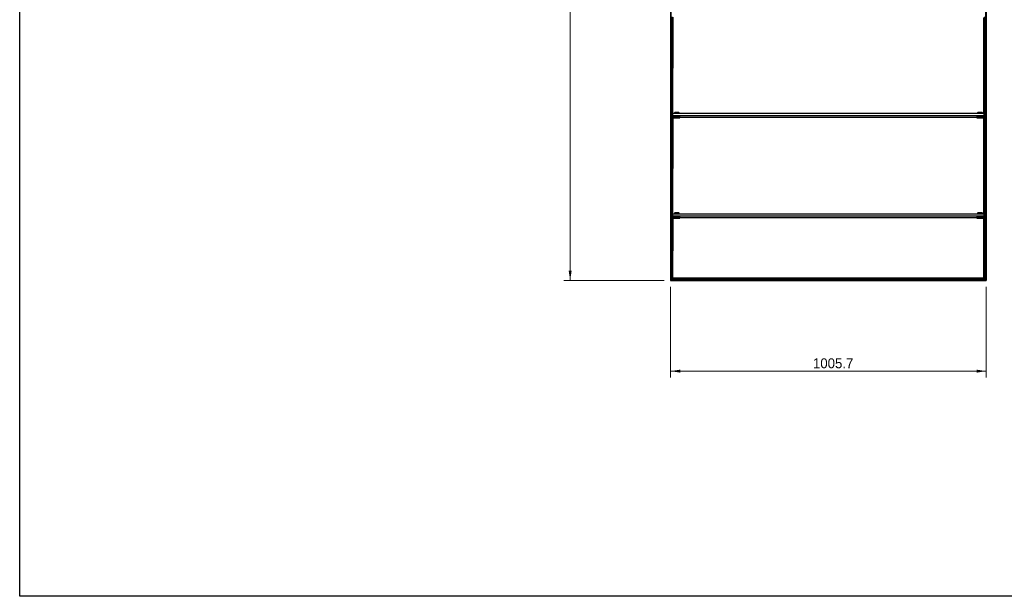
# Model space of a CAD drawing. Header units: millimetres. Extents: x 130 to 5886, y 139 to 4070.
# Tile 1 of 5: x 130 to 3268, y 140 to 1977. Entities that reach past the tile are written whole.
import ezdxf

# ---------------------------------------------------------------- set-up
doc = ezdxf.new("R2010")
doc.units = ezdxf.units.MM
doc.header["$LTSCALE"] = 20
doc.layers.add('1轮廓实线层', color=7, linetype='Continuous')
doc.styles.add('SLDTEXTSTYLE2', font='ARIAL.TTF', dxfattribs={"width": 0.948})
doc.styles.add('SLDTEXTSTYLE3', font='ARIALBD.TTF', dxfattribs={"width": 0.948})
doc.dimstyles.new('SLDDIMSTYLE0', dxfattribs={"dimtxt": 30.819824, "dimasz": 30.819824, "dimexe": 0, "dimexo": 0.0625, "dimgap": 7.704956, "dimtad": 1, "dimdec": 1, "dimrnd": 1e-09, "dimzin": 4, "dimdsep": 46, "dimtxsty": 'SLDTEXTSTYLE3', "dimsah": 1, "dimcen": 0.09, "dimadec": 0, "dimazin": 1, "dimtfac": 1, "dimtdec": 1, "dimtofl": 0, "dimtmove": 0, "dimatfit": 3, "dimfxl": 1, "dimfrac": 2, "dimtolj": 1, "dimtzin": 12, "dimarcsym": 0})
doc.dimstyles.new('SLDDIMSTYLE1', dxfattribs={"dimtxt": 30.819824, "dimasz": 30.819824, "dimexe": 0, "dimexo": 0.0625, "dimgap": 7.704956, "dimtad": 1, "dimdec": 1, "dimrnd": 1e-09, "dimzin": 12, "dimdsep": 46, "dimtxsty": 'SLDTEXTSTYLE3', "dimsah": 1, "dimcen": 0.09, "dimadec": 0, "dimazin": 3, "dimtfac": 1, "dimtdec": 1, "dimtofl": 0, "dimtmove": 0, "dimatfit": 3, "dimfxl": 1, "dimfrac": 2, "dimtolj": 1, "dimtzin": 12, "dimarcsym": 0})

# ---------------------------------------------------------------- blocks, each defined once
blk = doc.blocks.new('_D')
at = {"color": 7, "linetype": 'Continuous', "lineweight": 18}
for p, q in [((2184.4, 3546.6), (1864.4, 3546.6)), ((1884.4, 3546.6), (1884.4, 1146.6)), ((2184.4, 1146.6), (1864.4, 1146.6))]:
    blk.add_line(p, q, dxfattribs=at)
for points in [[(1884.4, 3546.6), (1879.7, 3515.8), (1889.2, 3515.8)], [(1884.4, 1146.6), (1889.2, 1177.4), (1879.7, 1177.4)]]:
    blk.add_solid(points, dxfattribs=at)
at = {"color": 7, "linetype": 'Continuous', "lineweight": 18, "insert": (1843.5, 2258.3), "char_height": 31.75, "attachment_point": 1, "rotation": 90, "style": 'SLDTEXTSTYLE2'}
blk.add_mtext('2400.0', dxfattribs=at)
blk = doc.blocks.new('_D_1')
at = {"color": 7, "linetype": 'Continuous', "lineweight": 18}
for p, q in [((2204.4, 1126.6), (2204.4, 837.5)), ((3210.2, 1126.6), (3210.2, 837.5)), ((2204.4, 857.5), (3210.2, 857.5))]:
    blk.add_line(p, q, dxfattribs=at)
for points in [[(2204.4, 857.5), (2235.2, 852.7), (2235.2, 862.2)], [(3210.2, 857.5), (3179.3, 862.2), (3179.3, 852.7)]]:
    blk.add_solid(points, dxfattribs=at)
at = {"color": 7, "linetype": 'Continuous', "lineweight": 18, "insert": (2658.1, 898.4), "char_height": 31.75, "attachment_point": 1, "style": 'SLDTEXTSTYLE2'}
blk.add_mtext('1005.7', dxfattribs=at)

msp = doc.modelspace()

# ---------------------------------------------------------------- linework, layer by layer
at = {"color": 7, "linetype": 'Continuous', "lineweight": 25}
for p, q in [((130.48, 140), (130.48, 4070)), ((5806.63, 140), (130.48, 140))]:
    msp.add_line(p, q, dxfattribs=at)
at = {"layer": '1轮廓实线层'}
for p, q in [((2204.43, 3546.57), (2204.43, 1146.57)), ((2204.78, 1146.92), (2204.78, 3546.22)), ((2205.58, 3545.42), (2205.58, 1147.72)), ((3209.02, 1147.72), (3209.02, 3545.42)), ((3209.82, 3546.22), (3209.82, 1146.92)), ((3210.17, 1146.57), (3210.17, 3546.57)), ((2205.93, 1148.07), (2205.93, 3545.07)), ((3208.67, 3545.07), (3208.67, 1148.07)), ((2206.3, 1960.7), (2206.3, 1986.14)), ((2209.3, 1960.7), (2209.3, 1986.14)), ((2211.3, 1985.4), (2211.3, 1969.41)), ((2211.88, 1679.08), (2211.88, 1983.84)), ((3202.72, 1679.08), (3202.72, 1983.84)), ((3203.3, 1985.4), (3203.3, 1969.41)), ((3205.3, 1960.7), (3205.3, 1986.14)), ((3208.3, 1960.7), (3208.3, 1986.14)), ((2206.3, 1972.37), (2205.93, 1972.37)), ((2205.93, 1952.77), (2206.3, 1952.77)), ((2209.3, 1960.7), (2206.3, 1960.7)), ((2206.3, 1960.7), (2206.3, 1958.03)), ((2209.3, 1958.03), (2206.3, 1958.03)), ((2206.3, 1958.03), (2206.3, 1940.18)), ((2211.3, 1969.41), (2209.3, 1969.41)), ((2211.3, 1969.06), (2209.3, 1969.41)), ((2211.3, 1966.79), (2209.3, 1966.79)), ((2211.3, 1966.44), (2209.3, 1966.79)), ((2209.3, 1960.7), (2209.3, 1958.03)), ((2209.3, 1958.03), (2209.3, 1940.18)), ((2209.3, 1952.77), (2209.68, 1952.77)), ((2210.03, 1966.44), (2209.68, 1667.1)), ((2210.3, 1668.05), (2210.03, 1966.44)), ((2211.18, 1966.44), (2210.83, 1678.61)), ((2211.3, 1679.08), (2211.18, 1966.44)), ((2211.3, 1969.41), (2211.3, 1969.06)), ((2211.3, 1969.06), (2211.3, 1966.79)), ((2211.3, 1966.79), (2211.3, 1966.44)), ((3203.3, 1969.41), (3205.3, 1969.06)), ((3203.3, 1969.06), (3203.3, 1969.41)), ((3203.3, 1969.06), (3205.3, 1969.06)), ((3203.3, 1969.06), (3203.3, 1966.79)), ((3203.3, 1966.79), (3205.3, 1966.79)), ((3203.3, 1966.44), (3205.3, 1966.79)), ((3203.3, 1966.44), (3203.3, 1966.79)), ((3203.3, 1966.44), (3203.42, 1678.96)), ((3203.42, 1678.96), (3203.77, 1966.44)), ((3204.92, 1966.44), (3204.57, 1667.71)), ((3204.92, 1667.1), (3204.92, 1966.44)), ((3205.3, 1952.77), (3204.92, 1952.77)), ((3208.3, 1960.7), (3205.3, 1960.7)), ((3205.3, 1960.7), (3205.3, 1958.03)), ((3208.3, 1958.03), (3205.3, 1958.03)), ((3205.3, 1958.03), (3205.3, 1940.18)), ((3208.3, 1972.37), (3208.67, 1972.37)), ((3208.3, 1960.7), (3208.3, 1958.03)), ((3208.3, 1958.03), (3208.3, 1940.18)), ((3208.67, 1952.77), (3208.3, 1952.77)), ((2206.3, 1940.18), (2205.93, 1940.37)), ((2205.93, 1920.77), (2206.3, 1920.77)), ((2209.3, 1940.18), (2206.3, 1940.18)), ((2206.3, 1916.94), (2206.3, 1940.18)), ((2209.3, 1916.94), (2206.3, 1916.94)), ((2206.3, 1916.94), (2206.3, 1913.37)), ((2209.68, 1940.37), (2209.3, 1940.18)), ((2209.3, 1916.94), (2209.3, 1940.18)), ((2209.3, 1920.77), (2209.68, 1920.77)), ((2209.3, 1916.94), (2209.3, 1913.37)), ((3204.92, 1940.37), (3205.3, 1940.18)), ((3205.3, 1920.77), (3204.92, 1920.77)), ((3208.3, 1940.18), (3205.3, 1940.18)), ((3205.3, 1916.94), (3205.3, 1940.18)), ((3208.3, 1916.94), (3205.3, 1916.94)), ((3205.3, 1916.94), (3205.3, 1913.37)), ((3208.3, 1940.18), (3208.67, 1940.37)), ((3208.3, 1916.94), (3208.3, 1940.18)), ((3208.67, 1920.77), (3208.3, 1920.77)), ((3208.3, 1916.94), (3208.3, 1913.37)), ((2209.68, 1908.37), (2205.93, 1908.37)), ((2205.93, 1888.77), (2209.68, 1888.77)), ((2209.3, 1913.37), (2206.3, 1913.37)), ((3204.92, 1908.37), (3208.67, 1908.37)), ((3208.67, 1888.77), (3204.92, 1888.77)), ((3208.3, 1913.37), (3205.3, 1913.37)), ((2209.68, 1876.37), (2205.93, 1876.37)), ((2205.93, 1856.77), (2209.68, 1856.77)), ((3204.92, 1876.37), (3208.67, 1876.37)), ((3208.67, 1856.77), (3204.92, 1856.77)), ((2209.68, 1844.37), (2205.93, 1844.37)), ((2205.93, 1824.77), (2209.68, 1824.77)), ((3204.92, 1844.37), (3208.67, 1844.37)), ((3208.67, 1824.77), (3204.92, 1824.77)), ((2209.68, 1812.37), (2205.93, 1812.37)), ((2205.93, 1792.77), (2209.68, 1792.77)), ((3204.92, 1812.37), (3208.67, 1812.37)), ((3208.67, 1792.77), (3204.92, 1792.77)), ((2209.68, 1780.37), (2205.93, 1780.37)), ((2205.93, 1760.77), (2209.68, 1760.77)), ((3204.92, 1780.37), (3208.67, 1780.37)), ((3208.67, 1760.77), (3204.92, 1760.77)), ((2209.68, 1748.37), (2205.93, 1748.37)), ((2205.93, 1728.77), (2209.68, 1728.77)), ((3204.92, 1748.37), (3208.67, 1748.37)), ((3208.67, 1728.77), (3204.92, 1728.77)), ((2209.68, 1716.37), (2205.93, 1716.37)), ((2205.93, 1696.77), (2209.68, 1696.77)), ((3204.92, 1716.37), (3208.67, 1716.37)), ((3208.67, 1696.77), (3204.92, 1696.77)), ((2209.3, 1684.37), (2205.93, 1684.37)), ((2205.93, 1664.77), (2206.3, 1664.77)), ((2206.3, 1679.1), (2206.3, 1684.37)), ((2209.3, 1679.1), (2206.3, 1679.1)), ((2206.3, 1679.1), (2206.3, 1677.13)), ((2209.3, 1677.13), (2206.3, 1677.13)), ((2206.3, 1677.13), (2206.3, 1666.14)), ((2206.3, 1640.7), (2206.3, 1666.14)), ((2209.3, 1666.14), (2206.3, 1666.14)), ((2209.3, 1684.37), (2209.3, 1679.1)), ((2209.3, 1679.1), (2209.3, 1677.13)), ((2209.3, 1677.13), (2209.3, 1666.14)), ((2209.3, 1640.7), (2209.3, 1666.14)), ((2210.3, 1678.08), (2211.3, 1679.08)), ((2210.3, 1678.08), (2211.3, 1678.1)), ((2210.3, 1678.08), (2210.3, 1672.08)), ((2211.3, 1672.1), (2210.3, 1672.08)), ((2211.3, 1671.08), (2210.3, 1672.08)), ((2210.3, 1672.08), (2210.3, 1668.05)), ((2211.3, 1679.08), (2211.3, 1678.1)), ((2211.3, 1679.08), (3203.3, 1679.08)), ((2211.3, 1672.1), (2211.3, 1678.1)), ((3203.3, 1678.1), (2211.3, 1678.1)), ((2211.3, 1672.1), (2211.3, 1671.08)), ((2211.3, 1672.1), (3203.3, 1672.1)), ((3203.3, 1671.08), (2211.3, 1671.08)), ((2211.3, 1668.87), (2211.3, 1671.08)), ((2211.3, 1665.4), (2211.3, 1649.41)), ((2211.88, 1359.08), (2211.88, 1663.84)), ((2212.25, 1666.75), (2212.81, 1666.75)), ((2224.3, 1669.4), (2213.3, 1669.4)), ((2224.3, 1667.4), (2213.3, 1667.4)), ((2213.3, 1667.05), (2213.3, 1667.4)), ((2213.3, 1667.05), (2224.3, 1667.05)), ((2224.3, 1666.78), (2213.3, 1666.78)), ((2224.3, 1664.78), (2213.3, 1664.78)), ((2213.3, 1664.44), (2213.3, 1664.78)), ((2213.3, 1664.44), (2224.3, 1664.44)), ((2217.55, 1681.43), (2216.8, 1680.68)), ((2216.8, 1680.68), (2216.8, 1679.23)), ((2217.55, 1679.23), (2217.55, 1679.08)), ((2217.55, 1670.23), (2217.55, 1669.4)), ((2217.55, 1667.05), (2217.55, 1666.78)), ((2222.28, 1667.25), (2222.3, 1667.23)), ((2222.28, 1664.63), (2222.3, 1664.61)), ((2224.3, 1667.4), (2224.3, 1669.4)), ((2224.3, 1664.78), (2224.3, 1666.78)), ((2226.3, 1667.23), (2226.32, 1667.25)), ((2226.3, 1664.61), (2226.32, 1664.63)), ((2231.8, 1680.68), (2231.05, 1681.43)), ((2231.05, 1679.17), (2231.05, 1679.23)), ((2231.05, 1669.36), (2231.05, 1670.23)), ((2231.05, 1666.74), (2231.05, 1667.1)), ((2231.05, 1666.74), (3183.55, 1666.75)), ((2231.8, 1679.23), (2231.8, 1680.68)), ((2234.3, 1667.23), (2234.3, 1669.23)), ((2234.3, 1664.61), (2234.3, 1666.61)), ((3180.3, 1669.23), (3180.3, 1667.23)), ((3180.3, 1666.61), (3180.3, 1664.61)), ((3183.55, 1681.43), (3182.8, 1680.68)), ((3182.8, 1680.68), (3182.8, 1679.23)), ((3183.55, 1679.23), (3183.55, 1679.08)), ((3183.55, 1670.23), (3183.55, 1669.36)), ((3183.55, 1666.75), (3183.55, 1666.74)), ((3188.28, 1667.25), (3188.3, 1667.23)), ((3188.28, 1664.63), (3188.3, 1664.61)), ((3190.3, 1667.4), (3190.3, 1669.4)), ((3201.3, 1669.4), (3190.3, 1669.4)), ((3201.3, 1667.4), (3190.3, 1667.4)), ((3190.3, 1667.05), (3201.3, 1667.05)), ((3190.3, 1664.78), (3190.3, 1666.78)), ((3201.3, 1666.78), (3190.3, 1666.78)), ((3201.3, 1664.78), (3190.3, 1664.78)), ((3190.3, 1664.44), (3201.3, 1664.44)), ((3192.3, 1667.23), (3192.32, 1667.25)), ((3192.3, 1664.61), (3192.32, 1664.63)), ((3197.8, 1680.68), (3197.05, 1681.43)), ((3197.05, 1679.17), (3197.05, 1679.23)), ((3197.05, 1669.4), (3197.05, 1670.23)), ((3197.05, 1666.78), (3197.05, 1667.05)), ((3197.8, 1679.23), (3197.8, 1680.68)), ((3201.3, 1667.4), (3201.3, 1667.05)), ((3201.3, 1666.78), (3202.35, 1666.75)), ((3201.3, 1664.78), (3201.3, 1664.44)), ((3202.72, 1359.08), (3202.72, 1663.84)), ((3203.3, 1679.08), (3203.3, 1678.1)), ((3204.3, 1678.08), (3203.3, 1679.08)), ((3203.3, 1672.1), (3203.3, 1678.1)), ((3204.3, 1678.08), (3203.3, 1678.1)), ((3203.3, 1672.1), (3203.3, 1671.08)), ((3203.3, 1672.1), (3204.3, 1672.08)), ((3203.3, 1671.08), (3204.3, 1672.08)), ((3203.3, 1668.87), (3203.3, 1671.08)), ((3203.3, 1665.4), (3203.3, 1649.41)), ((3204.3, 1678.08), (3204.3, 1672.08)), ((3204.3, 1672.08), (3204.57, 1667.71)), ((3205.3, 1679.1), (3205.3, 1684.37)), ((3205.3, 1684.37), (3208.67, 1684.37)), ((3208.3, 1679.1), (3205.3, 1679.1)), ((3205.3, 1679.1), (3205.3, 1677.13)), ((3208.3, 1677.13), (3205.3, 1677.13)), ((3205.3, 1677.13), (3205.3, 1666.14)), ((3208.3, 1666.14), (3205.3, 1666.14)), ((3205.3, 1640.7), (3205.3, 1666.14)), ((3208.67, 1684.37), (3208.3, 1679.1)), ((3208.3, 1679.1), (3208.3, 1677.13)), ((3208.3, 1677.13), (3208.3, 1666.14)), ((3208.3, 1640.7), (3208.3, 1666.14)), ((3208.67, 1664.77), (3208.3, 1664.77)), ((2206.3, 1652.37), (2205.93, 1652.37)), ((2205.93, 1632.77), (2206.3, 1632.77)), ((2209.3, 1640.7), (2206.3, 1640.7)), ((2206.3, 1640.7), (2206.3, 1638.03)), ((2209.3, 1638.03), (2206.3, 1638.03)), ((2206.3, 1638.03), (2206.3, 1620.18)), ((2211.3, 1649.41), (2209.3, 1649.41)), ((2211.3, 1649.06), (2209.3, 1649.41)), ((2211.3, 1646.79), (2209.3, 1646.79)), ((2211.3, 1646.44), (2209.3, 1646.79)), ((2209.3, 1640.7), (2209.3, 1638.03)), ((2209.3, 1638.03), (2209.3, 1620.18)), ((2209.3, 1632.77), (2209.68, 1632.77)), ((2210.03, 1646.44), (2209.68, 1347.1)), ((2210.3, 1348.05), (2210.03, 1646.44)), ((2211.18, 1646.44), (2210.83, 1358.61)), ((2211.3, 1359.08), (2211.18, 1646.44)), ((2211.3, 1649.41), (2211.3, 1649.06)), ((2211.3, 1649.06), (2211.3, 1646.79)), ((2211.3, 1646.79), (2211.3, 1646.44)), ((3203.3, 1649.41), (3205.3, 1649.41)), ((3203.3, 1649.06), (3205.3, 1649.41)), ((3203.3, 1649.06), (3203.3, 1649.41)), ((3203.3, 1649.06), (3203.3, 1646.79)), ((3203.3, 1646.44), (3203.3, 1646.79)), ((3203.3, 1646.79), (3205.3, 1646.44)), ((3203.3, 1646.44), (3205.3, 1646.44)), ((3203.3, 1646.44), (3203.42, 1358.96)), ((3203.42, 1358.96), (3203.77, 1646.44)), ((3204.92, 1646.44), (3204.57, 1347.71)), ((3204.92, 1347.1), (3204.92, 1646.44)), ((3205.3, 1632.77), (3204.92, 1632.77)), ((3208.3, 1640.7), (3205.3, 1640.7)), ((3205.3, 1640.7), (3205.3, 1638.03)), ((3208.3, 1638.03), (3205.3, 1638.03)), ((3205.3, 1638.03), (3205.3, 1620.18)), ((3208.3, 1652.37), (3208.67, 1652.37)), ((3208.3, 1640.7), (3208.3, 1638.03)), ((3208.3, 1638.03), (3208.3, 1620.18)), ((3208.67, 1632.77), (3208.3, 1632.77)), ((2206.3, 1620.18), (2205.93, 1620.37)), ((2205.93, 1600.77), (2206.3, 1600.77)), ((2209.3, 1620.18), (2206.3, 1620.18)), ((2206.3, 1596.94), (2206.3, 1620.18)), ((2209.68, 1620.37), (2209.3, 1620.18)), ((2209.3, 1596.94), (2209.3, 1620.18)), ((2209.3, 1600.77), (2209.68, 1600.77)), ((3204.92, 1620.37), (3205.3, 1620.18)), ((3205.3, 1600.77), (3204.92, 1600.77)), ((3208.3, 1620.18), (3205.3, 1620.18)), ((3205.3, 1596.94), (3205.3, 1620.18)), ((3208.3, 1620.18), (3208.67, 1620.37)), ((3208.3, 1596.94), (3208.3, 1620.18)), ((3208.67, 1600.77), (3208.3, 1600.77)), ((2209.68, 1588.37), (2205.93, 1588.37)), ((2205.93, 1568.77), (2209.68, 1568.77)), ((2209.3, 1596.94), (2206.3, 1596.94)), ((2206.3, 1596.94), (2206.3, 1593.37)), ((2209.3, 1593.37), (2206.3, 1593.37)), ((2209.3, 1596.94), (2209.3, 1593.37)), ((3204.92, 1588.37), (3208.67, 1588.37)), ((3208.67, 1568.77), (3204.92, 1568.77)), ((3208.3, 1596.94), (3205.3, 1596.94)), ((3205.3, 1596.94), (3205.3, 1593.37)), ((3208.3, 1593.37), (3205.3, 1593.37)), ((3208.3, 1596.94), (3208.3, 1593.37)), ((2209.68, 1556.37), (2205.93, 1556.37)), ((3204.92, 1556.37), (3208.67, 1556.37)), ((2205.93, 1536.77), (2209.68, 1536.77)), ((2209.68, 1524.37), (2205.93, 1524.37)), ((3208.67, 1536.77), (3204.92, 1536.77)), ((3204.92, 1524.37), (3208.67, 1524.37)), ((2205.93, 1504.77), (2209.68, 1504.77)), ((2209.68, 1492.37), (2205.93, 1492.37)), ((3208.67, 1504.77), (3204.92, 1504.77)), ((3204.92, 1492.37), (3208.67, 1492.37)), ((2205.93, 1472.77), (2209.68, 1472.77)), ((2209.68, 1460.37), (2205.93, 1460.37)), ((3208.67, 1472.77), (3204.92, 1472.77)), ((3204.92, 1460.37), (3208.67, 1460.37)), ((2205.93, 1440.77), (2209.68, 1440.77)), ((2209.68, 1428.37), (2205.93, 1428.37)), ((3208.67, 1440.77), (3204.92, 1440.77)), ((3204.92, 1428.37), (3208.67, 1428.37)), ((2205.93, 1408.77), (2209.68, 1408.77)), ((2209.68, 1396.37), (2205.93, 1396.37)), ((3208.67, 1408.77), (3204.92, 1408.77)), ((3204.92, 1396.37), (3208.67, 1396.37)), ((2205.93, 1376.77), (2209.68, 1376.77)), ((2209.3, 1364.37), (2205.93, 1364.37)), ((2206.3, 1359.1), (2206.3, 1364.37)), ((2209.3, 1359.1), (2206.3, 1359.1)), ((2206.3, 1359.1), (2206.3, 1357.13)), ((2209.3, 1357.13), (2206.3, 1357.13)), ((2206.3, 1357.13), (2206.3, 1346.14)), ((2209.3, 1364.37), (2209.3, 1359.1)), ((2209.3, 1359.1), (2209.3, 1357.13)), ((2209.3, 1357.13), (2209.3, 1346.14)), ((2210.3, 1358.08), (2211.3, 1359.08)), ((2210.3, 1358.08), (2211.3, 1358.1)), ((2210.3, 1358.08), (2210.3, 1352.08)), ((2211.3, 1352.1), (2210.3, 1352.08)), ((2211.3, 1351.08), (2210.3, 1352.08)), ((2210.3, 1352.08), (2210.3, 1348.05)), ((2211.3, 1359.08), (2211.3, 1358.1)), ((2211.3, 1359.08), (3203.3, 1359.08)), ((2211.3, 1352.1), (2211.3, 1358.1)), ((3203.3, 1358.1), (2211.3, 1358.1)), ((2211.3, 1352.1), (2211.3, 1351.08)), ((2211.3, 1352.1), (3203.3, 1352.1)), ((3203.3, 1351.08), (2211.3, 1351.08)), ((2211.3, 1348.87), (2211.3, 1351.08)), ((2224.3, 1349.4), (2213.3, 1349.4)), ((2217.55, 1361.43), (2216.8, 1360.68)), ((2216.8, 1360.68), (2216.8, 1359.23)), ((2217.55, 1359.23), (2217.55, 1359.08)), ((2217.55, 1350.23), (2217.55, 1349.4)), ((2224.3, 1347.4), (2224.3, 1349.4)), ((2231.8, 1360.68), (2231.05, 1361.43)), ((2231.05, 1359.17), (2231.05, 1359.23)), ((2231.05, 1349.36), (2231.05, 1350.23)), ((2231.8, 1359.23), (2231.8, 1360.68)), ((2234.3, 1347.23), (2234.3, 1349.23)), ((3180.3, 1349.23), (3180.3, 1347.23)), ((3183.55, 1361.43), (3182.8, 1360.68)), ((3182.8, 1360.68), (3182.8, 1359.23)), ((3183.55, 1359.23), (3183.55, 1359.08)), ((3183.55, 1350.23), (3183.55, 1349.36)), ((3190.3, 1347.4), (3190.3, 1349.4)), ((3201.3, 1349.4), (3190.3, 1349.4)), ((3197.8, 1360.68), (3197.05, 1361.43)), ((3197.05, 1359.17), (3197.05, 1359.23)), ((3197.05, 1349.4), (3197.05, 1350.23)), ((3197.8, 1359.23), (3197.8, 1360.68)), ((3203.3, 1359.08), (3203.3, 1358.1)), ((3204.3, 1358.08), (3203.3, 1359.08)), ((3203.3, 1352.1), (3203.3, 1358.1)), ((3204.3, 1358.08), (3203.3, 1358.1)), ((3203.3, 1352.1), (3203.3, 1351.08)), ((3203.3, 1352.1), (3204.3, 1352.08)), ((3203.3, 1351.08), (3204.3, 1352.08)), ((3203.3, 1348.87), (3203.3, 1351.08)), ((3204.3, 1358.08), (3204.3, 1352.08)), ((3204.3, 1352.08), (3204.57, 1347.71)), ((3208.67, 1376.77), (3204.92, 1376.77)), ((3205.3, 1359.1), (3205.3, 1364.37)), ((3205.3, 1364.37), (3208.67, 1364.37)), ((3208.3, 1359.1), (3205.3, 1359.1)), ((3205.3, 1359.1), (3205.3, 1357.13)), ((3208.3, 1357.13), (3205.3, 1357.13)), ((3205.3, 1357.13), (3205.3, 1346.14)), ((3208.67, 1364.37), (3208.3, 1359.1)), ((3208.3, 1359.1), (3208.3, 1357.13)), ((3208.3, 1357.13), (3208.3, 1346.14)), ((2205.93, 1344.77), (2206.3, 1344.77)), ((2206.3, 1332.37), (2205.93, 1332.37)), ((2206.3, 1320.7), (2206.3, 1346.14)), ((2209.3, 1346.14), (2206.3, 1346.14)), ((2209.3, 1320.7), (2206.3, 1320.7)), ((2206.3, 1320.7), (2206.3, 1318.03)), ((2209.3, 1318.03), (2206.3, 1318.03)), ((2206.3, 1318.03), (2206.3, 1300.18)), ((2209.3, 1320.7), (2209.3, 1346.14)), ((2211.3, 1329.41), (2209.3, 1329.41)), ((2211.3, 1329.06), (2209.3, 1329.41)), ((2211.3, 1326.79), (2209.3, 1326.79)), ((2211.3, 1326.44), (2209.3, 1326.79)), ((2209.3, 1320.7), (2209.3, 1318.03)), ((2209.3, 1318.03), (2209.3, 1300.18)), ((2209.68, 1326.44), (2209.68, 1151.82)), ((2210.03, 1152.17), (2209.68, 1326.44)), ((2211.18, 1326.44), (2210.83, 1152.97)), ((2211.18, 1153.32), (2211.18, 1326.44)), ((2211.3, 1345.4), (2211.3, 1329.41)), ((2211.3, 1329.41), (2211.3, 1329.06)), ((2211.3, 1329.06), (2211.3, 1326.79)), ((2211.3, 1326.79), (2211.3, 1326.44)), ((2211.88, 1154.02), (2211.88, 1343.84)), ((2212.25, 1346.75), (2212.81, 1346.75)), ((2224.3, 1347.4), (2213.3, 1347.4)), ((2213.3, 1347.05), (2213.3, 1347.4)), ((2213.3, 1347.05), (2224.3, 1347.05)), ((2224.3, 1346.78), (2213.3, 1346.78)), ((2224.3, 1344.78), (2213.3, 1344.78)), ((2213.3, 1344.44), (2213.3, 1344.78)), ((2213.3, 1344.44), (2224.3, 1344.44)), ((2217.55, 1347.05), (2217.55, 1346.78)), ((2222.28, 1347.25), (2222.3, 1347.23)), ((2222.28, 1344.63), (2222.3, 1344.61)), ((2224.3, 1344.78), (2224.3, 1346.78)), ((2226.3, 1347.23), (2226.32, 1347.25)), ((2226.3, 1344.61), (2226.32, 1344.63)), ((2231.05, 1346.74), (2231.05, 1347.1)), ((2231.05, 1346.74), (3183.55, 1346.75)), ((2234.3, 1344.61), (2234.3, 1346.61)), ((3180.3, 1346.61), (3180.3, 1344.61)), ((3183.55, 1346.75), (3183.55, 1346.74)), ((3188.28, 1347.25), (3188.3, 1347.23)), ((3188.28, 1344.63), (3188.3, 1344.61)), ((3201.3, 1347.4), (3190.3, 1347.4)), ((3190.3, 1347.05), (3201.3, 1347.05)), ((3190.3, 1344.78), (3190.3, 1346.78)), ((3201.3, 1346.78), (3190.3, 1346.78)), ((3201.3, 1344.78), (3190.3, 1344.78)), ((3190.3, 1344.44), (3201.3, 1344.44)), ((3192.3, 1347.23), (3192.32, 1347.25)), ((3192.3, 1344.61), (3192.32, 1344.63)), ((3197.05, 1346.78), (3197.05, 1347.05)), ((3201.3, 1347.4), (3201.3, 1347.05)), ((3201.3, 1346.78), (3202.35, 1346.75)), ((3201.3, 1344.78), (3201.3, 1344.44)), ((3202.72, 1154.02), (3202.72, 1343.84)), ((3203.3, 1345.4), (3203.3, 1329.41)), ((3203.3, 1329.41), (3205.3, 1329.41)), ((3203.3, 1329.06), (3205.3, 1329.41)), ((3203.3, 1329.06), (3203.3, 1329.41)), ((3203.3, 1329.06), (3203.3, 1326.79)), ((3203.3, 1326.44), (3203.3, 1326.79)), ((3203.3, 1326.79), (3205.3, 1326.44)), ((3203.3, 1326.44), (3205.3, 1326.44)), ((3203.42, 1326.44), (3203.42, 1153.32)), ((3203.77, 1152.97), (3203.42, 1326.44)), ((3204.92, 1326.44), (3204.57, 1152.17)), ((3204.92, 1151.82), (3204.92, 1326.44)), ((3208.3, 1346.14), (3205.3, 1346.14)), ((3205.3, 1320.7), (3205.3, 1346.14)), ((3208.3, 1320.7), (3205.3, 1320.7)), ((3205.3, 1320.7), (3205.3, 1318.03)), ((3208.3, 1318.03), (3205.3, 1318.03)), ((3205.3, 1318.03), (3205.3, 1300.18)), ((3208.3, 1320.7), (3208.3, 1346.14)), ((3208.67, 1344.77), (3208.3, 1344.77)), ((3208.3, 1332.37), (3208.67, 1332.37)), ((3208.3, 1320.7), (3208.3, 1318.03)), ((3208.3, 1318.03), (3208.3, 1300.18)), ((2205.93, 1312.77), (2206.3, 1312.77)), ((2206.3, 1300.18), (2205.93, 1300.37)), ((2209.3, 1300.18), (2206.3, 1300.18)), ((2206.3, 1276.94), (2206.3, 1300.18)), ((2209.3, 1312.77), (2209.68, 1312.77)), ((2209.68, 1300.37), (2209.3, 1300.18)), ((2209.3, 1276.94), (2209.3, 1300.18)), ((3205.3, 1312.77), (3204.92, 1312.77)), ((3204.92, 1300.37), (3205.3, 1300.18)), ((3208.3, 1300.18), (3205.3, 1300.18)), ((3205.3, 1276.94), (3205.3, 1300.18)), ((3208.67, 1312.77), (3208.3, 1312.77)), ((3208.3, 1300.18), (3208.67, 1300.37)), ((3208.3, 1276.94), (3208.3, 1300.18)), ((2205.93, 1280.77), (2206.3, 1280.77)), ((2209.68, 1268.37), (2205.93, 1268.37)), ((2209.3, 1276.94), (2206.3, 1276.94)), ((2206.3, 1276.94), (2206.3, 1273.37)), ((2209.3, 1273.37), (2206.3, 1273.37)), ((2209.3, 1280.77), (2209.68, 1280.77)), ((2209.3, 1276.94), (2209.3, 1273.37)), ((3205.3, 1280.77), (3204.92, 1280.77)), ((3204.92, 1268.37), (3208.67, 1268.37)), ((3208.3, 1276.94), (3205.3, 1276.94)), ((3205.3, 1276.94), (3205.3, 1273.37)), ((3208.3, 1273.37), (3205.3, 1273.37)), ((3208.67, 1280.77), (3208.3, 1280.77)), ((3208.3, 1276.94), (3208.3, 1273.37)), ((2205.93, 1248.77), (2209.68, 1248.77)), ((2209.68, 1236.37), (2205.93, 1236.37)), ((3208.67, 1248.77), (3204.92, 1248.77)), ((3204.92, 1236.37), (3208.67, 1236.37)), ((2205.93, 1216.77), (2209.68, 1216.77)), ((2209.68, 1204.37), (2205.93, 1204.37)), ((3208.67, 1216.77), (3204.92, 1216.77)), ((3204.92, 1204.37), (3208.67, 1204.37)), ((2205.93, 1184.77), (2209.68, 1184.77)), ((2209.68, 1172.37), (2205.93, 1172.37)), ((3208.67, 1184.77), (3204.92, 1184.77)), ((3204.92, 1172.37), (3208.67, 1172.37)), ((2204.43, 1146.57), (3210.17, 1146.57)), ((2205.58, 1147.72), (2204.78, 1146.92)), ((2204.78, 1146.92), (2205.58, 1147.72)), ((2204.78, 1146.92), (3209.82, 1146.92)), ((2205.58, 1147.72), (3209.02, 1147.72)), ((2205.93, 1152.77), (2209.68, 1152.77)), ((2209.68, 1151.82), (2205.93, 1148.07)), ((2209.68, 1151.82), (2205.93, 1148.07)), ((2205.93, 1148.07), (3208.67, 1148.07)), ((2209.68, 1151.82), (3204.92, 1151.82)), ((2210.83, 1152.97), (2210.03, 1152.17)), ((2210.03, 1152.17), (2210.83, 1152.97)), ((2210.03, 1152.17), (3204.57, 1152.17)), ((2210.83, 1152.97), (3203.77, 1152.97)), ((2211.88, 1154.02), (2211.18, 1153.32)), ((2211.88, 1154.02), (2211.18, 1153.32)), ((2211.18, 1153.32), (3203.42, 1153.32)), ((3202.72, 1154.02), (2211.88, 1154.02)), ((3202.72, 1154.02), (3203.42, 1153.32)), ((3202.72, 1154.02), (3203.42, 1153.32)), ((3203.77, 1152.97), (3204.57, 1152.17)), ((3204.57, 1152.17), (3203.77, 1152.97)), ((3208.67, 1152.77), (3204.92, 1152.77)), ((3204.92, 1151.82), (3208.67, 1148.07)), ((3204.92, 1151.82), (3208.67, 1148.07)), ((3209.02, 1147.72), (3209.82, 1146.92)), ((3209.82, 1146.92), (3209.02, 1147.72))]:
    msp.add_line(p, q, dxfattribs=at)
at = {"layer": '1轮廓实线层', "flags": 128}
for points in [[(2213.3, 1666.78), (2212.52, 1666.71), (2212.25, 1666.75)], [(2217.55, 1679.23), (2217.07, 1679.19), (2216.81, 1679.22), (2216.9, 1679.25), (2217.33, 1679.27), (2218.09, 1679.3), (2219.14, 1679.32), (2220.43, 1679.34), (2221.9, 1679.35), (2223.49, 1679.36), (2225.11, 1679.36), (2226.69, 1679.35), (2228.17, 1679.34), (2229.46, 1679.32), (2230.51, 1679.3), (2231.27, 1679.27), (2231.7, 1679.25), (2231.79, 1679.22), (2231.53, 1679.19), (2231.05, 1679.17)], [(2224.3, 1667.27), (2225.16, 1667.26), (2225.89, 1667.26), (2226.38, 1667.24), (2226.55, 1667.23), (2226.38, 1667.21), (2225.89, 1667.2), (2225.16, 1667.19), (2224.3, 1667.19), (2223.44, 1667.19), (2222.71, 1667.2), (2222.22, 1667.21), (2222.05, 1667.23), (2222.22, 1667.24), (2222.71, 1667.26), (2223.44, 1667.26), (2224.3, 1667.27)], [(2224.3, 1664.65), (2225.16, 1664.65), (2225.89, 1664.64), (2226.38, 1664.63), (2226.55, 1664.61), (2226.38, 1664.6), (2225.89, 1664.58), (2225.16, 1664.57), (2224.3, 1664.57), (2223.44, 1664.57), (2222.71, 1664.58), (2222.22, 1664.6), (2222.05, 1664.61), (2222.22, 1664.63), (2222.71, 1664.64), (2223.44, 1664.65), (2224.3, 1664.65)], [(2224.3, 1667.26), (2223.53, 1667.26), (2222.88, 1667.25), (2222.45, 1667.24), (2222.3, 1667.23), (2222.45, 1667.22), (2222.88, 1667.2), (2223.53, 1667.2), (2224.3, 1667.19), (2225.06, 1667.2), (2225.71, 1667.2), (2226.15, 1667.22), (2226.3, 1667.23), (2226.15, 1667.24), (2225.71, 1667.25), (2225.06, 1667.26), (2224.3, 1667.26)], [(2224.3, 1664.65), (2223.54, 1664.64), (2222.89, 1664.64), (2222.45, 1664.62), (2222.3, 1664.61), (2222.45, 1664.6), (2222.88, 1664.59), (2223.53, 1664.58), (2224.29, 1664.58), (2225.06, 1664.58), (2225.71, 1664.59), (2226.14, 1664.6), (2226.3, 1664.61), (2226.15, 1664.62), (2225.72, 1664.64), (2225.07, 1664.64), (2224.3, 1664.65)], [(2224.3, 1667.4), (2226.25, 1667.4), (2228.13, 1667.39), (2229.85, 1667.37), (2231.37, 1667.35), (2232.61, 1667.33), (2233.54, 1667.29), (2234.11, 1667.26), (2234.3, 1667.23), (2234.11, 1667.19), (2233.54, 1667.16), (2232.61, 1667.13), (2231.37, 1667.1), (2229.85, 1667.08), (2228.13, 1667.07), (2226.25, 1667.06), (2224.3, 1667.05)], [(2224.3, 1664.78), (2226.25, 1664.78), (2228.13, 1664.77), (2229.85, 1664.76), (2231.37, 1664.73), (2232.61, 1664.71), (2233.54, 1664.68), (2234.11, 1664.64), (2234.3, 1664.61), (2234.11, 1664.58), (2233.54, 1664.54), (2232.61, 1664.51), (2231.37, 1664.49), (2229.85, 1664.47), (2228.13, 1664.45), (2226.25, 1664.44), (2224.3, 1664.44)], [(3190.3, 1667.05), (3188.35, 1667.06), (3186.47, 1667.07), (3184.74, 1667.08), (3183.23, 1667.1), (3181.98, 1667.13), (3181.06, 1667.16), (3180.49, 1667.19), (3180.3, 1667.23), (3180.49, 1667.26), (3181.06, 1667.29), (3181.98, 1667.33), (3183.23, 1667.35), (3184.74, 1667.37), (3186.47, 1667.39), (3188.35, 1667.4), (3190.3, 1667.4)], [(3190.3, 1664.44), (3188.35, 1664.44), (3186.47, 1664.45), (3184.74, 1664.47), (3183.23, 1664.49), (3181.98, 1664.51), (3181.06, 1664.54), (3180.49, 1664.58), (3180.3, 1664.61), (3180.49, 1664.64), (3181.06, 1664.68), (3181.98, 1664.71), (3183.23, 1664.73), (3184.74, 1664.76), (3186.47, 1664.77), (3188.35, 1664.78), (3190.3, 1664.78)], [(3183.55, 1679.23), (3183.07, 1679.19), (3182.81, 1679.22), (3182.9, 1679.25), (3183.33, 1679.27), (3184.09, 1679.3), (3185.14, 1679.32), (3186.43, 1679.34), (3187.91, 1679.35), (3189.49, 1679.36), (3191.11, 1679.36), (3192.7, 1679.35), (3194.17, 1679.34), (3195.46, 1679.32), (3196.51, 1679.3), (3197.27, 1679.27), (3197.7, 1679.25), (3197.79, 1679.22), (3197.52, 1679.19), (3197.05, 1679.17)], [(3190.3, 1667.19), (3189.44, 1667.19), (3188.71, 1667.2), (3188.22, 1667.21), (3188.05, 1667.23), (3188.22, 1667.24), (3188.71, 1667.26), (3189.44, 1667.26), (3190.3, 1667.27), (3191.16, 1667.26), (3191.89, 1667.26), (3192.38, 1667.24), (3192.55, 1667.23), (3192.38, 1667.21), (3191.89, 1667.2), (3191.16, 1667.19), (3190.3, 1667.19)], [(3190.3, 1664.57), (3189.44, 1664.57), (3188.71, 1664.58), (3188.22, 1664.6), (3188.05, 1664.61), (3188.22, 1664.63), (3188.71, 1664.64), (3189.44, 1664.65), (3190.3, 1664.65), (3191.16, 1664.65), (3191.89, 1664.64), (3192.38, 1664.63), (3192.55, 1664.61), (3192.38, 1664.6), (3191.89, 1664.58), (3191.16, 1664.57), (3190.3, 1664.57)], [(3190.3, 1667.26), (3189.53, 1667.26), (3188.88, 1667.25), (3188.45, 1667.24), (3188.3, 1667.23), (3188.45, 1667.22), (3188.88, 1667.2), (3189.53, 1667.2), (3190.3, 1667.19), (3191.06, 1667.2), (3191.71, 1667.2), (3192.15, 1667.22), (3192.3, 1667.23), (3192.15, 1667.24), (3191.71, 1667.25), (3191.06, 1667.26), (3190.3, 1667.26)], [(3190.3, 1664.65), (3189.53, 1664.64), (3188.88, 1664.64), (3188.45, 1664.62), (3188.3, 1664.61), (3188.45, 1664.6), (3188.88, 1664.59), (3189.53, 1664.58), (3190.3, 1664.58), (3191.06, 1664.58), (3191.71, 1664.59), (3192.15, 1664.6), (3192.3, 1664.61), (3192.15, 1664.62), (3191.71, 1664.64), (3191.06, 1664.64), (3190.3, 1664.65)], [(3202.35, 1666.75), (3202.08, 1666.71), (3201.3, 1666.78)], [(2217.55, 1359.23), (2217.07, 1359.19), (2216.81, 1359.22), (2216.9, 1359.25), (2217.33, 1359.27), (2218.09, 1359.3), (2219.14, 1359.32), (2220.43, 1359.34), (2221.9, 1359.35), (2223.49, 1359.36), (2225.11, 1359.36), (2226.69, 1359.35), (2228.17, 1359.34), (2229.46, 1359.32), (2230.51, 1359.3), (2231.27, 1359.27), (2231.7, 1359.25), (2231.79, 1359.22), (2231.53, 1359.19), (2231.05, 1359.17)], [(3183.55, 1359.23), (3183.07, 1359.19), (3182.81, 1359.22), (3182.9, 1359.25), (3183.33, 1359.27), (3184.09, 1359.3), (3185.14, 1359.32), (3186.43, 1359.34), (3187.91, 1359.35), (3189.49, 1359.36), (3191.11, 1359.36), (3192.7, 1359.35), (3194.17, 1359.34), (3195.46, 1359.32), (3196.51, 1359.3), (3197.27, 1359.27), (3197.7, 1359.25), (3197.79, 1359.22), (3197.52, 1359.19), (3197.05, 1359.17)], [(2213.3, 1346.78), (2212.52, 1346.71), (2212.25, 1346.75)], [(2224.3, 1347.27), (2225.16, 1347.26), (2225.89, 1347.26), (2226.38, 1347.24), (2226.55, 1347.23), (2226.38, 1347.21), (2225.89, 1347.2), (2225.16, 1347.19), (2224.3, 1347.19), (2223.44, 1347.19), (2222.71, 1347.2), (2222.22, 1347.21), (2222.05, 1347.23), (2222.22, 1347.24), (2222.71, 1347.26), (2223.44, 1347.26), (2224.3, 1347.27)], [(2224.3, 1344.65), (2225.16, 1344.65), (2225.89, 1344.64), (2226.38, 1344.63), (2226.55, 1344.61), (2226.38, 1344.6), (2225.89, 1344.58), (2225.16, 1344.57), (2224.3, 1344.57), (2223.44, 1344.57), (2222.71, 1344.58), (2222.22, 1344.6), (2222.05, 1344.61), (2222.22, 1344.63), (2222.71, 1344.64), (2223.44, 1344.65), (2224.3, 1344.65)], [(2224.3, 1347.26), (2223.53, 1347.26), (2222.88, 1347.25), (2222.45, 1347.24), (2222.3, 1347.23), (2222.45, 1347.22), (2222.88, 1347.2), (2223.53, 1347.2), (2224.3, 1347.19), (2225.06, 1347.2), (2225.71, 1347.2), (2226.15, 1347.22), (2226.3, 1347.23), (2226.15, 1347.24), (2225.71, 1347.25), (2225.06, 1347.26), (2224.3, 1347.26)], [(2224.3, 1344.65), (2223.54, 1344.64), (2222.89, 1344.64), (2222.45, 1344.62), (2222.3, 1344.61), (2222.45, 1344.6), (2222.88, 1344.59), (2223.53, 1344.58), (2224.29, 1344.58), (2225.06, 1344.58), (2225.71, 1344.59), (2226.14, 1344.6), (2226.3, 1344.61), (2226.15, 1344.62), (2225.72, 1344.64), (2225.07, 1344.64), (2224.3, 1344.65)], [(2224.3, 1347.4), (2226.25, 1347.4), (2228.13, 1347.39), (2229.85, 1347.37), (2231.37, 1347.35), (2232.61, 1347.33), (2233.54, 1347.29), (2234.11, 1347.26), (2234.3, 1347.23), (2234.11, 1347.19), (2233.54, 1347.16), (2232.61, 1347.13), (2231.37, 1347.1), (2229.85, 1347.08), (2228.13, 1347.07), (2226.25, 1347.06), (2224.3, 1347.05)], [(2224.3, 1344.78), (2226.25, 1344.78), (2228.13, 1344.77), (2229.85, 1344.76), (2231.37, 1344.73), (2232.61, 1344.71), (2233.54, 1344.68), (2234.11, 1344.64), (2234.3, 1344.61), (2234.11, 1344.58), (2233.54, 1344.54), (2232.61, 1344.51), (2231.37, 1344.49), (2229.85, 1344.47), (2228.13, 1344.45), (2226.25, 1344.44), (2224.3, 1344.44)], [(3190.3, 1347.05), (3188.35, 1347.06), (3186.47, 1347.07), (3184.74, 1347.08), (3183.23, 1347.1), (3181.98, 1347.13), (3181.06, 1347.16), (3180.49, 1347.19), (3180.3, 1347.23), (3180.49, 1347.26), (3181.06, 1347.29), (3181.98, 1347.33), (3183.23, 1347.35), (3184.74, 1347.37), (3186.47, 1347.39), (3188.35, 1347.4), (3190.3, 1347.4)], [(3190.3, 1344.44), (3188.35, 1344.44), (3186.47, 1344.45), (3184.74, 1344.47), (3183.23, 1344.49), (3181.98, 1344.51), (3181.06, 1344.54), (3180.49, 1344.58), (3180.3, 1344.61), (3180.49, 1344.64), (3181.06, 1344.68), (3181.98, 1344.71), (3183.23, 1344.73), (3184.74, 1344.76), (3186.47, 1344.77), (3188.35, 1344.78), (3190.3, 1344.78)], [(3190.3, 1347.19), (3189.44, 1347.19), (3188.71, 1347.2), (3188.22, 1347.21), (3188.05, 1347.23), (3188.22, 1347.24), (3188.71, 1347.26), (3189.44, 1347.26), (3190.3, 1347.27), (3191.16, 1347.26), (3191.89, 1347.26), (3192.38, 1347.24), (3192.55, 1347.23), (3192.38, 1347.21), (3191.89, 1347.2), (3191.16, 1347.19), (3190.3, 1347.19)], [(3190.3, 1344.57), (3189.44, 1344.57), (3188.71, 1344.58), (3188.22, 1344.6), (3188.05, 1344.61), (3188.22, 1344.63), (3188.71, 1344.64), (3189.44, 1344.65), (3190.3, 1344.65), (3191.16, 1344.65), (3191.89, 1344.64), (3192.38, 1344.63), (3192.55, 1344.61), (3192.38, 1344.6), (3191.89, 1344.58), (3191.16, 1344.57), (3190.3, 1344.57)], [(3190.3, 1347.26), (3189.53, 1347.26), (3188.88, 1347.25), (3188.45, 1347.24), (3188.3, 1347.23), (3188.45, 1347.22), (3188.88, 1347.2), (3189.53, 1347.2), (3190.3, 1347.19), (3191.06, 1347.2), (3191.71, 1347.2), (3192.15, 1347.22), (3192.3, 1347.23), (3192.15, 1347.24), (3191.71, 1347.25), (3191.06, 1347.26), (3190.3, 1347.26)], [(3190.3, 1344.65), (3189.53, 1344.64), (3188.88, 1344.64), (3188.45, 1344.62), (3188.3, 1344.61), (3188.45, 1344.6), (3188.88, 1344.59), (3189.53, 1344.58), (3190.3, 1344.58), (3191.06, 1344.58), (3191.71, 1344.59), (3192.15, 1344.6), (3192.3, 1344.61), (3192.15, 1344.62), (3191.71, 1344.64), (3191.06, 1344.64), (3190.3, 1344.65)], [(3202.35, 1346.75), (3202.08, 1346.71), (3201.3, 1346.78)]]:
    msp.add_lwpolyline(points, dxfattribs=at)
at = {"layer": '1轮廓实线层'}
for centre, radius, start, end in [((2213.3, 1665.4), 4, 89.99564, 179.99564), ((2213.3, 1665.4), 2, 89.99564, 179.99564), ((2213.3, 1665.05), 2, 89.99564, 179.99564), ((2213.3, 1662.78), 2, 89.99564, 179.99564), ((2213.27, 1662.44), 2, 89.11658, 169.95075), ((2224.3, 1517.33), 163.52, 87.37109, 92.62891), ((2224.3, 1537.6), 143.98, 87.31335, 92.68665), ((2224.3, 1538.78), 140.61, 87.24847, 92.75153), ((2224.3, 1529.78), 140.61, 87.24847, 92.75153), ((2226.8, 1526.02), 143.4, 87.00167, 90.99863), ((2226.8, 1523.41), 143.4, 87.00167, 90.99863), ((3187.8, 1526.02), 143.4, 89.00137, 92.99833), ((3187.8, 1523.41), 143.4, 89.00137, 92.99833), ((3190.3, 1517.33), 163.51, 87.37106, 92.62894), ((3190.3, 1537.61), 143.98, 87.31331, 92.68669), ((3190.3, 1538.78), 140.61, 87.24847, 92.75153), ((3190.3, 1529.78), 140.61, 87.24847, 92.75153), ((3201.3, 1665.4), 4, 0.00436, 90.00436), ((3201.3, 1665.4), 2, 0.00436, 90.00436), ((3201.33, 1665.05), 2, 10.04925, 90.88342), ((3201.3, 1662.78), 2, 0.00436, 90.00436), ((3201.33, 1662.44), 2, 10.04925, 90.88342), ((2213.3, 1345.4), 4, 89.99564, 179.99564), ((2224.3, 1197.33), 163.52, 87.37109, 92.62891), ((2224.3, 1217.6), 143.98, 87.31335, 92.68665), ((2224.3, 1218.78), 140.61, 87.24847, 92.75153), ((2224.3, 1209.78), 140.61, 87.24847, 92.75153), ((2226.8, 1206.02), 143.4, 87.00167, 90.99863), ((3187.8, 1206.02), 143.4, 89.00137, 92.99833), ((3190.3, 1197.33), 163.51, 87.37106, 92.62894), ((3190.3, 1217.61), 143.98, 87.31331, 92.68669), ((3190.3, 1218.78), 140.61, 87.24847, 92.75153), ((3190.3, 1209.78), 140.61, 87.24847, 92.75153), ((3201.3, 1345.4), 4, 0.00436, 90.00436), ((2213.3, 1345.4), 2, 89.99564, 179.99564), ((2213.27, 1345.05), 2, 89.11658, 169.95075), ((2213.3, 1342.78), 2, 89.99564, 179.99564), ((2213.27, 1342.44), 2, 89.11658, 169.95075), ((2226.8, 1203.41), 143.4, 87.00167, 90.99863), ((3187.8, 1203.41), 143.4, 89.00137, 92.99833), ((3201.3, 1345.4), 2, 0.00436, 90.00436), ((3201.33, 1345.05), 2, 10.04925, 90.88342), ((3201.3, 1342.78), 2, 0.00436, 90.00436), ((3201.33, 1342.44), 2, 10.04925, 90.88342)]:
    msp.add_arc(centre, radius, start, end, dxfattribs=at)
for points in [[(2204.78, 1146.92), (2204.74, 1146.88), (2204.69, 1146.84), (2204.61, 1146.75), (2204.57, 1146.71), (2204.5, 1146.64), (2204.47, 1146.61), (2204.44, 1146.58), (2204.43, 1146.57), (2204.43, 1146.57)], [(2204.78, 1146.92), (2204.74, 1146.88), (2204.69, 1146.84), (2204.61, 1146.75), (2204.57, 1146.71), (2204.5, 1146.64), (2204.47, 1146.61), (2204.44, 1146.58), (2204.43, 1146.57), (2204.43, 1146.57)], [(2205.93, 1148.07), (2205.93, 1148.07), (2205.92, 1148.06), (2205.89, 1148.03), (2205.86, 1148), (2205.79, 1147.93), (2205.75, 1147.89), (2205.66, 1147.81), (2205.62, 1147.76), (2205.58, 1147.72)], [(2205.93, 1148.07), (2205.93, 1148.07), (2205.92, 1148.06), (2205.89, 1148.03), (2205.86, 1148), (2205.79, 1147.93), (2205.75, 1147.89), (2205.66, 1147.81), (2205.62, 1147.76), (2205.58, 1147.72)], [(2210.03, 1152.17), (2209.99, 1152.13), (2209.94, 1152.09), (2209.86, 1152), (2209.82, 1151.96), (2209.75, 1151.89), (2209.72, 1151.86), (2209.69, 1151.83), (2209.68, 1151.82), (2209.68, 1151.82)], [(2210.03, 1152.17), (2209.99, 1152.13), (2209.94, 1152.09), (2209.86, 1152), (2209.82, 1151.96), (2209.75, 1151.89), (2209.72, 1151.86), (2209.69, 1151.83), (2209.68, 1151.82), (2209.68, 1151.82)], [(2211.18, 1153.32), (2211.18, 1153.32), (2211.17, 1153.31), (2211.14, 1153.28), (2211.11, 1153.25), (2211.04, 1153.18), (2211, 1153.14), (2210.91, 1153.06), (2210.87, 1153.01), (2210.83, 1152.97)], [(2211.18, 1153.32), (2211.18, 1153.32), (2211.17, 1153.31), (2211.14, 1153.28), (2211.11, 1153.25), (2211.04, 1153.18), (2211, 1153.14), (2210.91, 1153.06), (2210.87, 1153.01), (2210.83, 1152.97)], [(3203.42, 1153.32), (3203.42, 1153.32), (3203.43, 1153.31), (3203.46, 1153.28), (3203.49, 1153.25), (3203.56, 1153.18), (3203.6, 1153.14), (3203.68, 1153.06), (3203.73, 1153.01), (3203.77, 1152.97)], [(3203.42, 1153.32), (3203.42, 1153.32), (3203.43, 1153.31), (3203.46, 1153.28), (3203.49, 1153.25), (3203.56, 1153.18), (3203.6, 1153.14), (3203.68, 1153.06), (3203.73, 1153.01), (3203.77, 1152.97)], [(3204.57, 1152.17), (3204.61, 1152.13), (3204.65, 1152.09), (3204.74, 1152), (3204.78, 1151.96), (3204.85, 1151.89), (3204.88, 1151.86), (3204.91, 1151.83), (3204.92, 1151.82), (3204.92, 1151.82)], [(3204.57, 1152.17), (3204.61, 1152.13), (3204.65, 1152.09), (3204.74, 1152), (3204.78, 1151.96), (3204.85, 1151.89), (3204.88, 1151.86), (3204.91, 1151.83), (3204.92, 1151.82), (3204.92, 1151.82)], [(3208.67, 1148.07), (3208.67, 1148.07), (3208.68, 1148.06), (3208.71, 1148.03), (3208.74, 1148), (3208.81, 1147.93), (3208.85, 1147.89), (3208.93, 1147.81), (3208.98, 1147.76), (3209.02, 1147.72)], [(3208.67, 1148.07), (3208.67, 1148.07), (3208.68, 1148.06), (3208.71, 1148.03), (3208.74, 1148), (3208.81, 1147.93), (3208.85, 1147.89), (3208.93, 1147.81), (3208.98, 1147.76), (3209.02, 1147.72)], [(3209.82, 1146.92), (3209.86, 1146.88), (3209.9, 1146.84), (3209.99, 1146.75), (3210.03, 1146.71), (3210.1, 1146.64), (3210.13, 1146.61), (3210.16, 1146.58), (3210.17, 1146.57), (3210.17, 1146.57)], [(3209.82, 1146.92), (3209.86, 1146.88), (3209.9, 1146.84), (3209.99, 1146.75), (3210.03, 1146.71), (3210.1, 1146.64), (3210.13, 1146.61), (3210.16, 1146.58), (3210.17, 1146.57), (3210.17, 1146.57)]]:
    msp.add_open_spline(points, degree=3, knots=[0, 0, 0, 0, 0.25, 0.25, 0.5, 0.5, 0.75, 0.75, 1, 1, 1, 1], dxfattribs=at)

# ---------------------------------------------------------------- dimensions: what is measured, and where the dimension line sits
at = {"color": 7, "linetype": 'Continuous', "lineweight": 18}
dim = msp.add_linear_dim(base=(1884.43, 1146.57), p1=(2204.43, 3546.57), p2=(2204.43, 1146.57), angle=90, dimstyle='SLDDIMSTYLE0', dxfattribs=at)
dim.commit()
dim.dimension.update_dxf_attribs({"geometry": '_D', "text_midpoint": (1884.43, 2322.95), "dimtype": 160})
dim = msp.add_linear_dim(base=(3210.17, 857.49), p1=(2204.43, 1146.57), p2=(3210.17, 1146.57), dimstyle='SLDDIMSTYLE1', dxfattribs=at)
dim.commit()
dim.dimension.update_dxf_attribs({"geometry": '_D_1', "text_midpoint": (2722.74, 857.49), "dimtype": 160})

doc.saveas('drawing.dxf')
